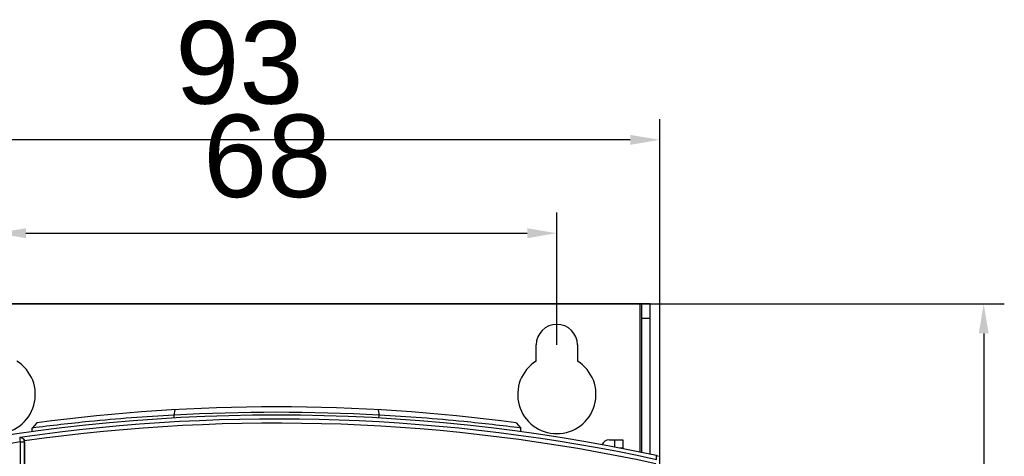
# Model space of a CAD drawing. Header units: millimetres. Extents: x 1117 to 38156, y -1945 to 7303.
# Tile 38 of 256: x 1915 to 2035, y 1001 to 1054. Entities that reach past the tile are written whole.
import ezdxf

# ---------------------------------------------------------------- set-up
doc = ezdxf.new("R2010")
doc.units = ezdxf.units.MM
doc.styles.get("Standard").update_dxf_attribs({"font": 'arial.ttf'})
doc.dimstyles.new('DIMSTYLE_1', dxfattribs={"dimtxt": 4.2, "dimasz": 3.6, "dimexe": 2.5, "dimexo": 0, "dimgap": 1.05, "dimtad": 1, "dimdsep": 46, "dimtxsty": 'Standard', "dimblk": '_FILLED', "dimblk1": '_FILLED', "dimblk2": '_FILLED', "dimcen": 0.09, "dimazin": 2, "dimtp": 0.01, "dimtm": 0.01, "dimtfac": 1, "dimtofl": 0, "dimtmove": 0, "dimatfit": 3, "dimldrblk": '_FILLED', "dimfxl": 0, "dimtolj": 1, "dimarcsym": 0})

# ---------------------------------------------------------------- blocks, each defined once
blk = doc.blocks.new('_FILLED')
at = {"color": 0, "linetype": 'ByBlock'}
blk.add_solid([(0, 0), (-1, 0.167), (-1, -0.167)], dxfattribs=at)
blk = doc.blocks.new('*D40')
at = {"color": 0, "linetype": 'Continuous', "lineweight": -2}
for p, q in [((1899.98, 999.13), (1899.98, 1041.5)), ((1992.98, 999.74), (1992.98, 1041.5)), ((1989.38, 1039), (1903.58, 1039))]:
    blk.add_line(p, q, dxfattribs=at)
at = {"layer": 'Defpoints', "color": 0, "linetype": 'Continuous'}
for p in [(1899.98, 1039), (1992.98, 999.74), (1899.98, 999.13)]:
    blk.add_point(p, dxfattribs=at)
at = {"color": 0, "linetype": 'Continuous', "lineweight": -2, "xscale": 3.6, "yscale": 3.6, "zscale": 3.6, "rotation": 180}
blk.add_blockref('_FILLED', (1899.98, 1039), dxfattribs=at)
at = {"color": 0, "linetype": 'Continuous', "lineweight": -2, "xscale": 3.6, "yscale": 3.6, "zscale": 3.6}
blk.add_blockref('_FILLED', (1992.98, 1039), dxfattribs=at)
at = {"color": 0, "linetype": 'Continuous', "insert": (1941.97, 1053.38), "char_height": 10, "width": 6.1688, "attachment_point": 2, "line_spacing_factor": 0.9}
blk.add_mtext('\\A1;93', dxfattribs=at)
blk = doc.blocks.new('*D41')
at = {"color": 0, "linetype": 'Continuous', "lineweight": -2}
for p, q in [((1912.48, 1014.13), (1912.48, 1030.18)), ((1980.48, 1014.13), (1980.48, 1030.18)), ((1916.08, 1027.68), (1976.88, 1027.68))]:
    blk.add_line(p, q, dxfattribs=at)
at = {"layer": 'Defpoints', "color": 0, "linetype": 'Continuous'}
for p in [(1980.48, 1027.68), (1912.48, 1014.13), (1980.48, 1014.13)]:
    blk.add_point(p, dxfattribs=at)
at = {"color": 0, "linetype": 'Continuous', "lineweight": -2, "xscale": 3.6, "yscale": 3.6, "zscale": 3.6, "rotation": 180}
blk.add_blockref('_FILLED', (1912.48, 1027.68), dxfattribs=at)
at = {"color": 0, "linetype": 'Continuous', "lineweight": -2, "xscale": 3.6, "yscale": 3.6, "zscale": 3.6}
blk.add_blockref('_FILLED', (1980.48, 1027.68), dxfattribs=at)
at = {"color": 0, "linetype": 'Continuous', "insert": (1945.35, 1042.06), "char_height": 10, "width": 6.1688, "attachment_point": 2, "line_spacing_factor": 0.9}
blk.add_mtext('\\A1;68', dxfattribs=at)
blk = doc.blocks.new('*D44')
at = {"color": 0, "linetype": 'Continuous', "lineweight": -2}
for p, q in [((1902.38, 1019.13), (1867.01, 1019.13)), ((1869.51, 787.9), (1869.51, 1015.53)), ((1937.94, 784.3), (1867.01, 784.3))]:
    blk.add_line(p, q, dxfattribs=at)
at = {"layer": 'Defpoints', "color": 0, "linetype": 'Continuous'}
for p in [(1869.51, 1019.13), (1902.38, 1019.13), (1937.94, 784.3)]:
    blk.add_point(p, dxfattribs=at)
at = {"color": 0, "linetype": 'Continuous', "lineweight": -2, "xscale": 3.6, "yscale": 3.6, "zscale": 3.6}
for p, rotation in [((1869.51, 1019.13), 90), ((1869.51, 784.3), 270)]:
    blk.add_blockref('_FILLED', p, dxfattribs=dict(at, rotation=rotation))
at = {"color": 0, "linetype": 'Continuous', "insert": (1855.13, 918.28), "char_height": 10, "width": 9.2531, "attachment_point": 2, "rotation": 90, "line_spacing_factor": 0.9}
blk.add_mtext('\\A1;234.83', dxfattribs=at)
blk = doc.blocks.new('*D80')
at = {"color": 0, "linetype": 'Continuous', "lineweight": -2}
for p, q in [((1901.18, 1019.13), (2034.75, 1019.13)), ((2032.25, 1015.53), (2032.25, 787.9)), ((1936.98, 784.3), (2034.75, 784.3))]:
    blk.add_line(p, q, dxfattribs=at)
at = {"layer": 'Defpoints', "color": 0, "linetype": 'Continuous'}
for p in [(1901.18, 1019.13), (1936.98, 784.3), (2032.25, 784.3)]:
    blk.add_point(p, dxfattribs=at)
at = {"color": 0, "linetype": 'Continuous', "lineweight": -2, "xscale": 3.6, "yscale": 3.6, "zscale": 3.6}
for p, rotation in [((2032.25, 1019.13), 90), ((2032.25, 784.3), 270)]:
    blk.add_blockref('_FILLED', p, dxfattribs=dict(at, rotation=rotation))
at = {"color": 0, "linetype": 'Continuous', "insert": (2026.09, 901.72), "char_height": 10, "attachment_point": 5, "rotation": 90}
blk.add_mtext('\\A1;234.83', dxfattribs=at)

msp = doc.modelspace()

# ---------------------------------------------------------------- linework, layer by layer
at = {"linetype": 'Continuous'}
for p, q in [((1991.777, 1019.133), (1901.177, 1019.133)), ((1990.577, 1001.187), (1990.577, 1019.133)), ((1990.777, 1001.058), (1990.777, 1019.133)), ((1991.777, 1000.87), (1991.777, 1019.133)), ((1990.777, 1017.401), (1991.777, 1017.401)), ((1977.977, 1012.172), (1977.977, 1014.133)), ((1982.977, 1014.133), (1982.977, 1012.172)), ((1934.151, 1006.287), (1934.02, 1005.632)), ((1934.046, 1005.623), (1934.02, 1005.632)), ((1934.047, 1005.279), (1934.046, 1005.623)), ((1958.804, 1006.287), (1958.935, 1005.632)), ((1958.907, 1005.279), (1958.909, 1005.623)), ((1958.935, 1005.632), (1958.909, 1005.623)), ((1917.411, 1004.702), (1916.848, 1004.058)), ((1975.544, 1004.702), (1976.107, 1004.058)), ((1916.856, 1003.618), (1916.848, 1004.058)), ((1976.099, 1003.618), (1976.107, 1004.058)), ((1915.346, 1002.904), (1915.328, 1002.884)), ((1915.419, 1002.889), (1915.328, 1002.884)), ((1915.362, 1002.923), (1915.346, 1002.904)), ((1915.364, 1002.63), (1915.4, 1002.382)), ((1915.4, 1002.382), (1915.442, 835.194)), ((1915.9, 1002.389), (1915.9, 1002.399)), ((1915.9, 1002.389), (1915.942, 835.185)), ((1915.925, 994.746), (1915.925, 1002.419)), ((1986.836, 1002.633), (1988.477, 1002.633)), ((1987.477, 1002.633), (1987.477, 1001.753)), ((1988.477, 1002.633), (1988.477, 1001.633)), ((1988.477, 1001.633), (1988.116, 1001.633)), ((1992.583, 1000.227), (1992.583, 1000.718))]:
    msp.add_line(p, q, dxfattribs=at)
for centre, radius, start, end in [((1980.477, 1014.133), 2.5, 0, 180), ((1912.477, 1008.133), 4.75, 121.75686, 58.24314), ((1980.477, 1008.133), 4.75, 121.75686, 58.24314), ((1946.477, 786.908), 218.725, 77.83126, 102.16874), ((1946.477, 786.908), 219.725, 82.39839, 97.60161), ((1946.479, 775.957), 230.013, 93.10503, 95.67009), ((1946.457, 775.717), 230.253, 84.3312, 86.89368), ((1946.477, 786.908), 218.245, 77.80401, 98.19654), ((1946.477, 786.908), 217.745, 77.80401, 98.06762), ((1946.524, 775.633), 230.34, 95.67307, 97.40221), ((1946.483, 776.086), 229.884, 82.59599, 84.32845), ((1946.48, 786.83), 217.782, 98.20477, 100.16652), ((1915.397, 1002.37), 0.519, 76.5663, 87.52273), ((1915.423, 1002.418), 0.502, 0.01235, 9.11127), ((1986.836, 1001.633), 1, 90, 155.8076)]:
    msp.add_arc(centre, radius, start, end, dxfattribs=at)
msp.add_ellipse((1946.477, 783.016), major_axis=(0, 222.954), ratio=0.9998476, start_param=-0.0557943, end_param=0.0557943, dxfattribs=at)
for points, knots in [([(1915.328, 1002.884), (1915.328, 1002.877), (1915.333, 1002.854), (1915.343, 1002.769), (1915.355, 1002.691), (1915.364, 1002.63)], [0, 0, 0, 0, 0.0753636, 0.2769777, 1, 1, 1, 1]), ([(1915.362, 1002.923), (1915.45, 1002.934), (1915.65, 1002.904), (1915.803, 1002.765), (1915.855, 1002.676)], [0, 0, 0, 0, 0.461693, 1, 1, 1, 1]), ([(1915.4, 1002.382), (1915.463, 1002.382), (1915.554, 1002.382), (1915.671, 1002.383), (1915.746, 1002.384), (1915.807, 1002.385), (1915.854, 1002.385), (1915.881, 1002.389), (1915.897, 1002.387), (1915.9, 1002.389)], [0, 0, 0, 0, 0.3784602, 0.5499326, 0.7006668, 0.8251029, 0.9186987, 0.9776213, 1, 1, 1, 1]), ([(1915.82, 1002.659), (1915.786, 1002.713), (1915.697, 1002.807), (1915.579, 1002.86), (1915.517, 1002.875)], [0, 0, 0, 0, 0.4993332, 1, 1, 1, 1]), ([(1915.855, 1002.676), (1915.863, 1002.663), (1915.892, 1002.606), (1915.911, 1002.545), (1915.919, 1002.498)], [0, 0, 0, 0, 0.2444877, 1, 1, 1, 1])]:
    msp.add_open_spline(points, degree=3, knots=knots, dxfattribs=at)
for points in [[(1915.88, 1002.528), (1915.866, 1002.574), (1915.846, 1002.619), (1915.82, 1002.659)], [(1915.9, 1002.399), (1915.899, 1002.442), (1915.892, 1002.486), (1915.88, 1002.528)], [(1992.583, 1000.718), (1992.649, 1000.704), (1992.713, 1000.676), (1992.768, 1000.637)]]:
    msp.add_open_spline(points, degree=3, dxfattribs=at)

# ---------------------------------------------------------------- dimensions: what is measured, and where the dimension line sits
for base, p1, p2, angle, picture, middle in [((1899.977, 1039.001), (1992.977, 999.738), (1899.977, 999.133), 180, '*D40', (1941.969, 1039.001)), ((1869.514, 1019.133), (1937.942, 784.299), (1902.377, 1019.133), 90, '*D44', (1869.514, 918.28)), ((2032.25, 784.299), (1901.177, 1019.133), (1936.977, 784.299), 270, '*D80', (2032.25, 901.716))]:
    dim = msp.add_linear_dim(base=base, p1=p1, p2=p2, angle=angle, dimstyle='DIMSTYLE_1', override={"dimtxt": 10}, dxfattribs=at)
    dim.commit()
    dim.dimension.update_dxf_attribs({"geometry": picture, "text_midpoint": middle, "dimtype": 160})
dim = msp.add_linear_dim(base=(1980.477, 1027.677), p1=(1912.477, 1014.133), p2=(1980.477, 1014.133), dimstyle='DIMSTYLE_1', override={"dimtxt": 10}, dxfattribs=at)
dim.commit()
dim.dimension.update_dxf_attribs({"geometry": '*D41', "text_midpoint": (1945.349, 1027.677), "dimtype": 160})

doc.saveas('drawing.dxf')
